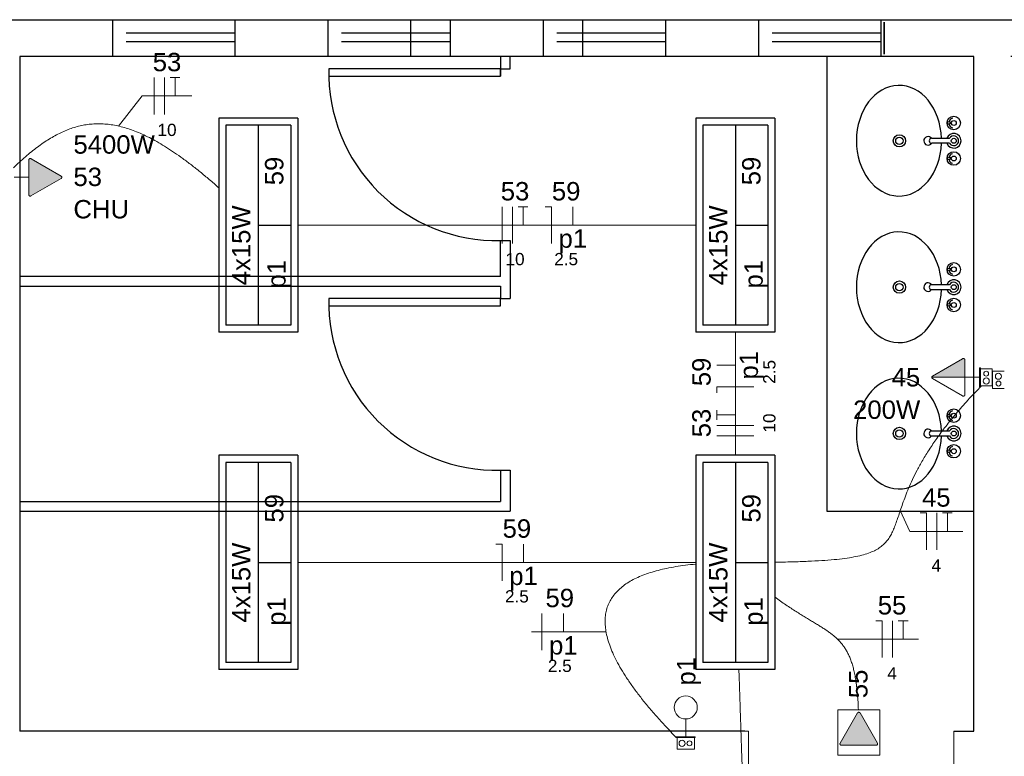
# Model space of a CAD drawing. Header units: millimetres. Extents: x -8 to 220, y -114 to 51.
# Tile 64 of 82: x 33.21 to 37.22, y 45.49 to 48.5. Entities that reach past the tile are written whole.
import ezdxf

# ---------------------------------------------------------------- set-up
doc = ezdxf.new("R2010")
doc.units = ezdxf.units.MM
doc.header["$MEASUREMENT"] = 0
doc.linetypes.add('HIDDEN', pattern=[0.9525, 0.635, -0.3175])
for name, color, linetype in [('1', 1, 'Continuous'), ('Arq-parede-alta', 5, 'Continuous'), ('ESQUADRIAS CORTE', 3, 'Continuous'), ('JANELA', 3, 'Continuous'), ('MOBILARIO', 8, 'Continuous'), ('P-SIMBOL', 5, 'Continuous'), ('PROJEÇÃO', 6, 'HIDDEN')]:
    doc.layers.add(name, color=color, linetype=linetype)
for name, color, linetype, lineweight in [('EL-Condutos', 4, 'Continuous', 5), ('EL-Fios (Fase 1)', 7, 'Continuous', 5), ('EL-Fios (Fase 2)', 7, 'Continuous', 5), ('EL-Fios (Fase 3)', 7, 'Continuous', 5), ('EL-Fios (Neutro)', 7, 'Continuous', 5), ('EL-Fios (Retorno)', 7, 'Continuous', 5), ('EL-Fios (Terra)', 7, 'Continuous', 5), ('EL-Interruptor', 5, 'Continuous', 5), ('EL-Textos fios', 7, 'Continuous', 5), ('EL-Tomadas', 4, 'Continuous', 5), ('IFC-Caixa de passagem-Contorno', 44, 'Continuous', 5), ('Nível 1', 7, 'Continuous', 5), ('Textos', 7, 'Continuous', 5)]:
    doc.layers.add(name, color=color, linetype=linetype, lineweight=lineweight)
doc.styles.add('Arial', font='arial.ttf')

msp = doc.modelspace()

# ---------------------------------------------------------------- hatches: boundary and pattern name
at = {"layer": 'EL-Tomadas', "linetype": 'Continuous'}
for points in [[(33.2559, 47.9304), (33.3785, 47.8596), (33.3798, 47.8586), (33.3801, 47.8582), (33.3807, 47.8574), (33.3813, 47.856), (33.3815, 47.8545), (33.3814, 47.8534), (33.3811, 47.852), (33.3806, 47.8511), (33.3799, 47.8502), (33.3795, 47.8499), (33.3789, 47.8494), (33.3784, 47.8491), (33.2558, 47.7783), (33.2539, 47.7776), (33.2524, 47.7775), (33.2506, 47.7779), (33.2493, 47.7787), (33.2481, 47.7798), (33.2472, 47.7814), (33.2469, 47.783), (33.2469, 47.9252), (33.247, 47.9264), (33.2474, 47.9277), (33.248, 47.9287), (33.2489, 47.9297), (33.2499, 47.9303), (33.2511, 47.9309), (33.2528, 47.9312), (33.2544, 47.931), (33.2557, 47.9305), (33.2559, 47.9304)], [(37.0627, 47.039), (36.9281, 47.039), (36.9282, 47.0402), (36.9287, 47.0417), (36.9295, 47.0428), (36.9304, 47.0437), (36.9312, 47.0443), (37.0549, 47.1155), (37.0563, 47.1158), (37.0577, 47.1158), (37.0591, 47.1153), (37.0602, 47.1147), (37.0616, 47.1134), (37.0625, 47.1117), (37.0627, 47.1105), (37.0627, 47.039)], [(36.6252, 45.6705), (36.5544, 45.5478), (36.5539, 45.5428), (36.5596, 45.5388), (36.7012, 45.5388), (36.7064, 45.5418), (36.7064, 45.5478), (36.6356, 45.6705), (36.6304, 45.6735)]]:
    msp.add_hatch(color=256, dxfattribs=at).paths.add_polyline_path(points)

# ---------------------------------------------------------------- linework, layer by layer
at = {"layer": '1', "color": 8}
msp.add_lwpolyline([(36.4998, 48.3468), (36.4998, 46.4934), (37.0998, 46.4934)], dxfattribs=at)
for centre in [(35.1548, 48.2817), (35.1548, 47.3451)]:
    msp.add_arc(centre, 0.6852, 178.7455, 271.2536, dxfattribs=at)
at = {"layer": 'Arq-parede-alta', "color": 8, "ltscale": 0.03}
for p, q in [((33.2098, 48.3469), (33.2098, 45.5969)), ((36.166, 45.5968), (33.2098, 45.5968))]:
    msp.add_line(p, q, dxfattribs=at)
for points in [[(32.81, 48.4968), (33.5878, 48.4969), (33.5878, 48.3469), (33.2098, 48.3469)], [(37.0998, 48.3469), (36.7218, 48.3469), (36.7218, 48.4969), (37.6278, 48.4969), (37.6278, 48.3469), (37.2498, 48.3469)], [(37.0185, 45.5968), (37.0998, 45.5968), (37.0998, 48.3469)]]:
    msp.add_lwpolyline(points, dxfattribs=at)
for points in [[(34.088, 48.497), (34.466, 48.497), (34.466, 48.347), (34.088, 48.347)], [(34.966, 48.497), (35.344, 48.497), (35.344, 48.347), (34.966, 48.347)], [(35.844, 48.497), (36.222, 48.497), (36.222, 48.347), (35.844, 48.347)]]:
    msp.add_lwpolyline(points, close=True, dxfattribs=at)
at = {"layer": 'EL-Condutos', "linetype": 'Continuous'}
for points in [[(33.1842, 47.8933), (33.209, 47.9165), (33.2335, 47.9383), (33.2578, 47.9586), (33.282, 47.9774), (33.3059, 47.9946), (33.3298, 48.0101), (33.3537, 48.0241), (33.3776, 48.0363), (33.4016, 48.0469), (33.4257, 48.0557), (33.45, 48.0627), (33.4745, 48.0679), (33.4994, 48.0712), (33.5246, 48.0727), (33.5502, 48.0722), (33.5763, 48.0698), (33.603, 48.0654), (33.6301, 48.059), (33.658, 48.0506), (33.6865, 48.04), (33.7157, 48.0273), (33.7458, 48.0125), (33.7766, 47.9955), (33.8084, 47.9762), (33.8412, 47.9547), (33.8749, 47.9309), (33.9098, 47.9047), (33.9457, 47.8762), (33.9828, 47.8453), (34.0212, 47.812)], [(34.3444, 47.6593), (34.4185, 47.6593), (34.4884, 47.6593), (34.5545, 47.6593), (34.6171, 47.6593), (34.6764, 47.6593), (34.7327, 47.6593), (34.7863, 47.6593), (34.8375, 47.6593), (34.8867, 47.6593), (34.9341, 47.6593), (34.98, 47.6593), (35.0248, 47.6593), (35.0686, 47.6593), (35.1118, 47.6593), (35.1548, 47.6593), (35.1977, 47.6593), (35.241, 47.6593), (35.2848, 47.6593), (35.3296, 47.6593), (35.3755, 47.6593), (35.4229, 47.6593), (35.472, 47.6593), (35.5233, 47.6593), (35.5769, 47.6593), (35.6332, 47.6593), (35.6925, 47.6593), (35.755, 47.6593), (35.8211, 47.6593), (35.8911, 47.6593), (35.9652, 47.6593)], [(36.1273, 47.223), (36.1273, 47.2043), (36.1273, 47.186), (36.1273, 47.168), (36.1273, 47.1505), (36.1273, 47.1332), (36.1273, 47.1163), (36.1273, 47.0995), (36.1273, 47.0831), (36.1273, 47.0668), (36.1273, 47.0507), (36.1273, 47.0348), (36.1273, 47.0189), (36.1273, 47.0032), (36.1273, 46.9875), (36.1273, 46.9718), (36.1273, 46.9561), (36.1273, 46.9404), (36.1273, 46.9247), (36.1273, 46.9089), (36.1273, 46.8929), (36.1273, 46.8768), (36.1273, 46.8605), (36.1273, 46.8441), (36.1273, 46.8274), (36.1273, 46.8104), (36.1273, 46.7931), (36.1273, 46.7756), (36.1273, 46.7576), (36.1273, 46.7393), (36.1273, 46.7206)], [(37.1305, 47.0045), (37.0755, 46.9462), (37.0271, 46.8911), (36.985, 46.8391), (36.9486, 46.7901), (36.9174, 46.744), (36.8908, 46.7007), (36.8683, 46.6602), (36.8494, 46.6223), (36.8336, 46.587), (36.8204, 46.5542), (36.8092, 46.5238), (36.7995, 46.4956), (36.7908, 46.4698), (36.7825, 46.446), (36.7742, 46.4243), (36.7654, 46.4045), (36.7554, 46.3867), (36.7438, 46.3706), (36.73, 46.3562), (36.7136, 46.3434), (36.6939, 46.3322), (36.6706, 46.3224), (36.643, 46.3139), (36.6107, 46.3067), (36.573, 46.3007), (36.5296, 46.2958), (36.4798, 46.2919), (36.4232, 46.2889), (36.3592, 46.2867), (36.2873, 46.2853)], [(35.9652, 46.2843), (35.8911, 46.2843), (35.8211, 46.2843), (35.755, 46.2843), (35.6925, 46.2843), (35.6332, 46.2843), (35.5769, 46.2843), (35.5233, 46.2843), (35.472, 46.2843), (35.4229, 46.2843), (35.3755, 46.2843), (35.3296, 46.2843), (35.2848, 46.2843), (35.241, 46.2843), (35.1977, 46.2843), (35.1548, 46.2843), (35.1118, 46.2843), (35.0686, 46.2843), (35.0248, 46.2843), (34.98, 46.2843), (34.9341, 46.2843), (34.8867, 46.2843), (34.8375, 46.2843), (34.7863, 46.2843), (34.7327, 46.2843), (34.6764, 46.2843), (34.6171, 46.2843), (34.5545, 46.2843), (34.4884, 46.2843), (34.4185, 46.2843), (34.3444, 46.2843)], [(35.8862, 45.5709), (35.8437, 45.6154), (35.8048, 45.6583), (35.7694, 45.6996), (35.7374, 45.7394), (35.7088, 45.7776), (35.6835, 45.8144), (35.6616, 45.8496), (35.6429, 45.8834), (35.6274, 45.9156), (35.6151, 45.9464), (35.6059, 45.9758), (35.5998, 46.0037), (35.5967, 46.0302), (35.5966, 46.0553), (35.5994, 46.079), (35.6052, 46.1014), (35.6138, 46.1223), (35.6252, 46.142), (35.6394, 46.1603), (35.6563, 46.1772), (35.6759, 46.1929), (35.6981, 46.2073), (35.7229, 46.2204), (35.7503, 46.2322), (35.7801, 46.2428), (35.8124, 46.2521), (35.8471, 46.2602), (35.8842, 46.2672), (35.9236, 46.2729), (35.9653, 46.2774)], [(36.6288, 45.6831), (36.6272, 45.7154), (36.625, 45.7453), (36.6223, 45.7729), (36.619, 45.7983), (36.6151, 45.8217), (36.6106, 45.8432), (36.6055, 45.8629), (36.5998, 45.8811), (36.5934, 45.8977), (36.5864, 45.913), (36.5787, 45.9271), (36.5703, 45.9401), (36.5612, 45.9522), (36.5514, 45.9634), (36.5409, 45.974), (36.5297, 45.984), (36.5177, 45.9936), (36.505, 46.003), (36.4915, 46.0122), (36.4772, 46.0214), (36.4621, 46.0308), (36.4463, 46.0404), (36.4296, 46.0504), (36.4121, 46.061), (36.3937, 46.0722), (36.3745, 46.0843), (36.3544, 46.0972), (36.3335, 46.1113), (36.3117, 46.1266), (36.2889, 46.1432)], [(36.1418, 45.8467), (36.1429, 45.8113), (36.1441, 45.7773), (36.1451, 45.7444), (36.1462, 45.7126), (36.1472, 45.6817), (36.1482, 45.6516), (36.1492, 45.6222), (36.1501, 45.5934), (36.1511, 45.565), (36.152, 45.5369), (36.1529, 45.509), (36.1539, 45.4813), (36.1548, 45.4534), (36.1557, 45.4254), (36.1566, 45.3972), (36.1576, 45.3685), (36.1585, 45.3393), (36.1595, 45.3094), (36.1605, 45.2788), (36.1616, 45.2473), (36.1627, 45.2148), (36.1638, 45.1812), (36.1649, 45.1463), (36.1661, 45.11), (36.1674, 45.0723), (36.1687, 45.0329), (36.17, 44.9918), (36.1715, 44.9489), (36.1729, 44.9039), (36.1745, 44.8569)]]:
    msp.add_spline(points, degree=3, dxfattribs=at)
at = {"layer": 'EL-Fios (Fase 1)'}
for p, q in [((36.9488, 46.3359), (36.9488, 46.4859)), ((35.3386, 45.926), (35.3386, 46.076)), ((36.7684, 45.8963), (36.7684, 46.0463))]:
    msp.add_line(p, q, dxfattribs=at)
at = {"layer": 'EL-Fios (Fase 2)'}
for p, q in [((33.7575, 48.1111), (33.7575, 48.2611)), ((35.1762, 47.5843), (35.1762, 47.7343)), ((36.2023, 46.7998), (36.0523, 46.7998))]:
    msp.add_line(p, q, dxfattribs=at)
at = {"layer": 'EL-Fios (Fase 3)'}
for p, q in [((33.8004, 48.1111), (33.8004, 48.2611)), ((35.2191, 47.5843), (35.2191, 47.7343)), ((36.2023, 46.8427), (36.0523, 46.8427))]:
    msp.add_line(p, q, dxfattribs=at)
at = {"layer": 'EL-Fios (Neutro)'}
for p, q in [((35.3521, 47.7343), (35.3771, 47.7343)), ((35.3771, 47.5843), (35.3771, 47.7343)), ((36.2023, 47.0007), (36.0523, 47.0007)), ((36.0523, 46.9757), (36.0523, 47.0007)), ((36.8809, 46.4859), (36.9059, 46.4859)), ((36.9059, 46.3359), (36.9059, 46.4859)), ((35.1512, 46.3593), (35.1762, 46.3593)), ((35.1762, 46.2093), (35.1762, 46.3593)), ((36.7005, 46.0463), (36.7255, 46.0463)), ((36.7255, 45.8963), (36.7255, 46.0463))]:
    msp.add_line(p, q, dxfattribs=at)
at = {"layer": 'EL-Fios (Retorno)'}
for p, q in [((35.4646, 47.6593), (35.4646, 47.7343)), ((36.1273, 47.0882), (36.0523, 47.0882)), ((35.2637, 46.2843), (35.2637, 46.3593)), ((35.4261, 46.001), (35.4261, 46.076))]:
    msp.add_line(p, q, dxfattribs=at)
at = {"layer": 'EL-Fios (Terra)'}
for points in [[(33.8432, 48.1861), (33.8432, 48.2611), (33.8232, 48.2611), (33.8632, 48.2611)], [(35.2619, 47.6593), (35.2619, 47.7343), (35.2419, 47.7343), (35.2819, 47.7343)], [(36.1273, 46.8855), (36.0523, 46.8855), (36.0523, 46.8655), (36.0523, 46.9055)], [(36.9916, 46.4109), (36.9916, 46.4859), (36.9716, 46.4859), (37.0116, 46.4859)], [(36.8112, 45.9713), (36.8112, 46.0463), (36.7912, 46.0463), (36.8312, 46.0463)]]:
    msp.add_lwpolyline(points, dxfattribs=at)
at = {"layer": 'EL-Interruptor'}
msp.add_line((35.925, 45.6461), (35.925, 45.5736), dxfattribs=at)
msp.add_circle((35.925, 45.693), 0.0469, dxfattribs=at)
at = {"layer": 'EL-Textos fios'}
for p, q in [((33.6132, 48.0632), (33.7092, 48.1861)), ((33.7092, 48.1861), (33.9115, 48.1861)), ((36.7996, 46.4958), (36.8381, 46.4109)), ((36.8381, 46.4109), (37.0545, 46.4109)), ((35.2957, 46.001), (35.5272, 46.001)), ((35.6002, 46.001), (35.5272, 46.001)), ((36.5437, 45.9713), (36.6577, 45.9713)), ((36.6577, 45.9713), (36.8741, 45.9713))]:
    msp.add_line(p, q, dxfattribs=at)
at = {"layer": 'EL-Tomadas'}
for p, q in [((33.2468, 47.7835), (33.2469, 47.9252)), ((33.2559, 47.9304), (33.3785, 47.8596)), ((33.2469, 47.8544), (33.1866, 47.8544)), ((33.3785, 47.8492), (33.2558, 47.7783)), ((36.9311, 47.0442), (37.0538, 47.115)), ((37.0628, 47.1098), (37.0627, 46.9682)), ((37.0627, 47.039), (36.9281, 47.039)), ((37.0537, 46.963), (36.9311, 47.0338)), ((37.0627, 47.039), (37.123, 47.039)), ((36.5544, 45.5478), (36.6252, 45.6705)), ((36.6356, 45.6705), (36.7064, 45.5478)), ((36.7012, 45.5388), (36.5596, 45.5388))]:
    msp.add_line(p, q, dxfattribs=at)
for points in [[(33.2559, 47.9304), (33.2553, 47.9307), (33.2546, 47.9309), (33.2539, 47.9311), (33.2532, 47.9311), (33.2526, 47.9311), (33.2519, 47.9311), (33.2512, 47.9309), (33.2505, 47.9307), (33.2499, 47.9304), (33.2493, 47.93), (33.2488, 47.9295), (33.2483, 47.929), (33.2479, 47.9285), (33.2475, 47.9279), (33.2473, 47.9272), (33.2471, 47.9265), (33.2469, 47.9259), (33.2469, 47.9252)], [(33.3785, 47.8492), (33.3791, 47.8495), (33.3796, 47.85), (33.3801, 47.8505), (33.3805, 47.8511), (33.3809, 47.8517), (33.3812, 47.8523), (33.3814, 47.853), (33.3815, 47.8537), (33.3815, 47.8544), (33.3815, 47.8551), (33.3814, 47.8557), (33.3812, 47.8564), (33.3809, 47.8571), (33.3805, 47.8577), (33.3801, 47.8582), (33.3796, 47.8587), (33.3791, 47.8592), (33.3785, 47.8596)], [(33.2468, 47.7835), (33.2469, 47.7828), (33.247, 47.7821), (33.2472, 47.7815), (33.2475, 47.7808), (33.2478, 47.7802), (33.2482, 47.7797), (33.2487, 47.7792), (33.2492, 47.7787), (33.2498, 47.7783), (33.2505, 47.778), (33.2511, 47.7778), (33.2518, 47.7776), (33.2525, 47.7775), (33.2532, 47.7775), (33.2539, 47.7776), (33.2546, 47.7778), (33.2552, 47.778), (33.2558, 47.7783)], [(37.0628, 47.1098), (37.0627, 47.1105), (37.0626, 47.1112), (37.0624, 47.1119), (37.0621, 47.1125), (37.0618, 47.1131), (37.0614, 47.1137), (37.0609, 47.1142), (37.0603, 47.1146), (37.0598, 47.115), (37.0591, 47.1153), (37.0585, 47.1156), (37.0578, 47.1157), (37.0571, 47.1158), (37.0564, 47.1158), (37.0557, 47.1157), (37.055, 47.1156), (37.0544, 47.1153), (37.0538, 47.115)], [(36.9311, 47.0442), (36.9305, 47.0438), (36.9299, 47.0434), (36.9295, 47.0429), (36.9291, 47.0423), (36.9287, 47.0417), (36.9284, 47.041), (36.9282, 47.0404), (36.9281, 47.0397), (36.9281, 47.039), (36.9281, 47.0383), (36.9282, 47.0376), (36.9284, 47.0369), (36.9287, 47.0363), (36.9291, 47.0357), (36.9295, 47.0351), (36.9299, 47.0346), (36.9305, 47.0342), (36.9311, 47.0338)], [(37.0537, 46.963), (37.0543, 46.9627), (37.055, 46.9625), (37.0556, 46.9623), (37.0563, 46.9622), (37.057, 46.9622), (37.0577, 46.9623), (37.0584, 46.9625), (37.0591, 46.9627), (37.0597, 46.963), (37.0603, 46.9634), (37.0608, 46.9638), (37.0613, 46.9643), (37.0617, 46.9649), (37.0621, 46.9655), (37.0623, 46.9661), (37.0625, 46.9668), (37.0626, 46.9675), (37.0627, 46.9682)], [(36.5444, 45.6835), (36.5444, 45.4988), (36.7164, 45.4988), (36.7164, 45.6835), (36.5444, 45.6835)], [(36.6356, 45.6705), (36.6352, 45.671), (36.6347, 45.6716), (36.6342, 45.6721), (36.6337, 45.6725), (36.6331, 45.6728), (36.6324, 45.6731), (36.6317, 45.6733), (36.6311, 45.6734), (36.6304, 45.6735), (36.6297, 45.6734), (36.629, 45.6733), (36.6283, 45.6731), (36.6277, 45.6728), (36.6271, 45.6725), (36.6265, 45.6721), (36.626, 45.6716), (36.6256, 45.671), (36.6252, 45.6705)], [(36.5544, 45.5478), (36.5541, 45.5472), (36.5538, 45.5466), (36.5537, 45.5459), (36.5536, 45.5452), (36.5536, 45.5445), (36.5537, 45.5438), (36.5538, 45.5431), (36.5541, 45.5425), (36.5544, 45.5418), (36.5548, 45.5413), (36.5552, 45.5407), (36.5557, 45.5402), (36.5563, 45.5398), (36.5569, 45.5395), (36.5575, 45.5392), (36.5582, 45.539), (36.5589, 45.5389), (36.5596, 45.5388)], [(36.7012, 45.5388), (36.7019, 45.5388), (36.7026, 45.5389), (36.7033, 45.5391), (36.7039, 45.5394), (36.7045, 45.5398), (36.7051, 45.5402), (36.7056, 45.5407), (36.706, 45.5412), (36.7064, 45.5418), (36.7067, 45.5424), (36.7069, 45.5431), (36.7071, 45.5437), (36.7072, 45.5444), (36.7072, 45.5451), (36.7071, 45.5458), (36.7069, 45.5465), (36.7067, 45.5471), (36.7064, 45.5478)]]:
    msp.add_lwpolyline(points, dxfattribs=at)
at = {"layer": 'ESQUADRIAS CORTE', "color": 8}
for p, q in [((33.588, 48.4971), (34.088, 48.4971)), ((34.466, 48.497), (34.966, 48.497)), ((35.344, 48.497), (35.844, 48.497)), ((36.222, 48.497), (36.722, 48.497)), ((34.088, 48.3471), (33.588, 48.3471)), ((34.966, 48.347), (34.466, 48.347)), ((35.844, 48.347), (35.344, 48.347)), ((36.722, 48.347), (36.222, 48.347)), ((35.1698, 47.5967), (35.2098, 47.5967)), ((35.2098, 47.5967), (35.2098, 47.3601)), ((35.1698, 47.4501), (33.2098, 47.4501)), ((33.2098, 47.4101), (35.1698, 47.4101)), ((35.1698, 47.4101), (35.1698, 47.3601)), ((35.1698, 46.6601), (35.1698, 46.5334)), ((35.1698, 46.6601), (35.2098, 46.6601)), ((35.2098, 46.6601), (35.2098, 46.4934)), ((33.2098, 46.5334), (35.1698, 46.5334)), ((33.2098, 46.4934), (35.2098, 46.4934))]:
    msp.add_line(p, q, dxfattribs=at)
msp.add_lwpolyline([(35.1698, 48.3468), (35.1698, 48.2667)], dxfattribs=at)
for points in [[(35.1698, 48.2967), (34.4698, 48.2967), (34.4698, 48.2667), (35.1698, 48.2667)], [(35.1698, 47.3601), (34.4698, 47.3601), (34.4698, 47.3301), (35.1698, 47.3301)]]:
    msp.add_lwpolyline(points, close=True, dxfattribs=at)
at = {"layer": 'IFC-Caixa de passagem-Contorno'}
for p, q in [((37.123, 47.078), (37.123, 47)), ((37.123, 47.078), (37.126, 47.078)), ((37.126, 47.078), (37.126, 47)), ((37.126, 47.074), (37.1735, 47.074)), ((37.1735, 47.074), (37.1735, 47.004)), ((37.1761, 46.9935), (37.1761, 47.0635)), ((37.2236, 47.0635), (37.1761, 47.0635)), ((37.126, 47.004), (37.1735, 47.004)), ((37.123, 47), (37.126, 47)), ((37.2236, 46.9935), (37.1761, 46.9935)), ((35.964, 45.5736), (35.886, 45.5736)), ((35.886, 45.5736), (35.886, 45.5706)), ((35.964, 45.5706), (35.886, 45.5706)), ((35.89, 45.5706), (35.89, 45.5231)), ((35.96, 45.5706), (35.96, 45.5231)), ((35.964, 45.5736), (35.964, 45.5706)), ((35.96, 45.5231), (35.89, 45.5231))]:
    msp.add_line(p, q, dxfattribs=at)
for centre, radius in [((37.1498, 47.054), 0.00995), ((37.1998, 47.0435), 0.0125), ((37.1498, 47.024), 0.0125), ((37.1998, 47.0135), 0.00995), ((35.91, 45.5468), 0.0125), ((35.94, 45.5468), 0.00995)]:
    msp.add_circle(centre, radius, dxfattribs=at)
at = {"layer": 'JANELA', "color": 8}
for p, q in [((35.2098, 48.2967), (35.2098, 48.3468)), ((35.1698, 48.2967), (35.2098, 48.2967)), ((35.1698, 47.4501), (35.1698, 47.5967)), ((35.1698, 47.3601), (35.2098, 47.3601))]:
    msp.add_line(p, q, dxfattribs=at)
msp.add_lwpolyline([(36.7338, 48.4869), (36.7338, 48.4869), (36.7338, 48.3569), (36.7338, 48.3569)], close=True, dxfattribs=at)
at = {"layer": 'MOBILARIO', "color": 1, "linetype": 'Continuous'}
for p, q in [((37.008, 48.0785), (37.0025, 48.0785)), ((37.008, 48.0785), (37.0025, 48.0785)), ((37.0079, 48.0735), (37.0025, 48.0735)), ((37.0079, 48.0735), (37.0025, 48.0735)), ((36.9275, 48.0135), (37.0003, 48.0135)), ((36.9275, 48.0135), (37.0003, 48.0135)), ((37.0003, 47.9935), (36.9275, 47.9935)), ((37.0003, 47.9935), (36.9275, 47.9935)), ((37.008, 47.9335), (37.0025, 47.9335)), ((37.008, 47.9335), (37.0025, 47.9335)), ((37.0079, 47.9285), (37.0025, 47.9285)), ((37.0079, 47.9285), (37.0025, 47.9285)), ((37.0079, 47.4816), (37.0025, 47.4816)), ((37.0079, 47.4816), (37.0025, 47.4816)), ((37.008, 47.4766), (37.0025, 47.4766)), ((37.008, 47.4766), (37.0025, 47.4766)), ((37.0003, 47.4166), (36.9275, 47.4166)), ((37.0003, 47.4166), (36.9275, 47.4166)), ((36.9275, 47.3966), (37.0003, 47.3966)), ((36.9275, 47.3966), (37.0003, 47.3966)), ((37.0079, 47.3366), (37.0025, 47.3366)), ((37.0079, 47.3366), (37.0025, 47.3366)), ((37.008, 47.3316), (37.0025, 47.3316)), ((37.008, 47.3316), (37.0025, 47.3316)), ((37.0079, 46.8851), (37.0025, 46.8851)), ((37.0079, 46.8851), (37.0025, 46.8851)), ((37.008, 46.8801), (37.0025, 46.8801)), ((37.008, 46.8801), (37.0025, 46.8801)), ((37.0003, 46.8201), (36.9275, 46.8201)), ((37.0003, 46.8201), (36.9275, 46.8201)), ((36.9275, 46.8001), (37.0003, 46.8001)), ((36.9275, 46.8001), (37.0003, 46.8001)), ((37.0079, 46.7401), (37.0025, 46.7401)), ((37.0079, 46.7401), (37.0025, 46.7401)), ((37.008, 46.7351), (37.0025, 46.7351)), ((37.008, 46.7351), (37.0025, 46.7351))]:
    msp.add_line(p, q, dxfattribs=at)
for centre, radius in [((37.0175, 48.076), 0.0275), ((37.0175, 48.076), 0.0275), ((37.0175, 48.076), 0.01), ((37.0175, 48.076), 0.01), ((36.9975, 48.076), 0.00559), ((36.9975, 48.076), 0.00559), ((36.7958, 48.0033), 0.025), ((36.7958, 48.0033), 0.015), ((37.0175, 48.0035), 0.01), ((37.0175, 48.0035), 0.01), ((37.0175, 47.931), 0.0275), ((37.0175, 47.931), 0.0275), ((36.9975, 47.931), 0.00559), ((36.9975, 47.931), 0.00559), ((37.0175, 47.931), 0.01), ((37.0175, 47.931), 0.01), ((37.0175, 47.4791), 0.0275), ((37.0175, 47.4791), 0.0275), ((36.9975, 47.4791), 0.00559), ((36.9975, 47.4791), 0.00559), ((37.0175, 47.4791), 0.01), ((37.0175, 47.4791), 0.01), ((36.7958, 47.4068), 0.025), ((36.7958, 47.4068), 0.015), ((37.0175, 47.4066), 0.01), ((37.0175, 47.4066), 0.01), ((37.0175, 47.3341), 0.0275), ((37.0175, 47.3341), 0.0275), ((36.9975, 47.3341), 0.00559), ((36.9975, 47.3341), 0.00559), ((37.0175, 47.3341), 0.01), ((37.0175, 47.3341), 0.01), ((37.0175, 46.8826), 0.0275), ((37.0175, 46.8826), 0.0275), ((36.9975, 46.8826), 0.00559), ((36.9975, 46.8826), 0.00559), ((37.0175, 46.8826), 0.01), ((37.0175, 46.8826), 0.01), ((36.7958, 46.8102), 0.025), ((36.7958, 46.8102), 0.015), ((37.0175, 46.8101), 0.01), ((37.0175, 46.8101), 0.01), ((37.0175, 46.7376), 0.0275), ((37.0175, 46.7376), 0.0275), ((36.9975, 46.7376), 0.00559), ((36.9975, 46.7376), 0.00559), ((37.0175, 46.7376), 0.01), ((37.0175, 46.7376), 0.01)]:
    msp.add_circle(centre, radius, dxfattribs=at)
for centre, radius, start, end in [((37.0175, 48.076), 0.02, 105.7907, 164.7593), ((37.0175, 48.076), 0.02, 105.7907, 164.7593), ((37.0175, 48.076), 0.02, 195.9211, 253.5587), ((37.0175, 48.076), 0.02, 195.9211, 253.5587), ((36.9129, 48.0032), 0.0175, 35.7967, 326.1346), ((36.9129, 48.0032), 0.0175, 35.7967, 326.1346), ((36.9275, 48.0035), 0.01, 90, 270), ((36.9275, 48.0035), 0.01, 90, 270), ((37.0175, 48.0035), 0.03, 199.6397, 160.3486), ((37.0175, 48.0035), 0.03, 199.6397, 160.3486), ((37.0175, 48.0035), 0.02, 210.2446, 149.6569), ((37.0175, 48.0035), 0.02, 210.2446, 149.6569), ((37.0175, 47.931), 0.02, 105.9116, 163.88), ((37.0175, 47.931), 0.02, 105.9116, 163.88), ((37.0175, 47.931), 0.02, 196.0953, 253.7658), ((37.0175, 47.931), 0.02, 196.0953, 253.7658), ((37.0175, 47.4791), 0.02, 106.2342, 163.9047), ((37.0175, 47.4791), 0.02, 106.2342, 163.9047), ((37.0175, 47.4791), 0.02, 196.12, 254.0884), ((37.0175, 47.4791), 0.02, 196.12, 254.0884), ((36.9129, 47.4068), 0.0175, 33.8654, 324.2033), ((36.9129, 47.4068), 0.0175, 33.8654, 324.2033), ((36.9275, 47.4066), 0.01, 90, 270), ((36.9275, 47.4066), 0.01, 90, 270), ((37.0175, 47.4066), 0.03, 199.6514, 160.3603), ((37.0175, 47.4066), 0.03, 199.6514, 160.3603), ((37.0175, 47.4066), 0.02, 210.3431, 149.7554), ((37.0175, 47.4066), 0.02, 210.3431, 149.7554), ((37.0175, 47.3341), 0.02, 195.2407, 254.2093), ((37.0175, 47.3341), 0.02, 195.2407, 254.2093), ((37.0175, 47.3341), 0.02, 106.4413, 164.0789), ((37.0175, 47.3341), 0.02, 106.4413, 164.0789), ((37.0175, 46.8826), 0.02, 106.2342, 163.9047), ((37.0175, 46.8826), 0.02, 106.2342, 163.9047), ((37.0175, 46.8826), 0.02, 196.12, 254.0884), ((37.0175, 46.8826), 0.02, 196.12, 254.0884), ((36.9129, 46.8103), 0.0175, 33.8654, 324.2033), ((36.9129, 46.8103), 0.0175, 33.8654, 324.2033), ((36.9275, 46.8101), 0.01, 90, 270), ((36.9275, 46.8101), 0.01, 90, 270), ((37.0175, 46.8101), 0.03, 199.6514, 160.3603), ((37.0175, 46.8101), 0.03, 199.6514, 160.3603), ((37.0175, 46.8101), 0.02, 210.3431, 149.7554), ((37.0175, 46.8101), 0.02, 210.3431, 149.7554), ((37.0175, 46.7376), 0.02, 195.2407, 254.2093), ((37.0175, 46.7376), 0.02, 195.2407, 254.2093), ((37.0175, 46.7376), 0.02, 106.4413, 164.0789), ((37.0175, 46.7376), 0.02, 106.4413, 164.0789)]:
    msp.add_arc(centre, radius, start, end, dxfattribs=at)
at = {"layer": 'MOBILARIO', "linetype": 'Continuous'}
for centre, major_axis, start_param, end_param in [((36.7942, 48.0037), (0, 0.2257), 4.755602, 10.950133), ((36.7942, 47.4063), (0, -0.2257), 1.616237, 7.810769), ((36.7942, 46.8098), (0, -0.2257), 1.616237, 7.810769)]:
    msp.add_ellipse(centre, major_axis=major_axis, ratio=0.76869, start_param=start_param, end_param=end_param, dxfattribs=at)
at = {"layer": 'Nível 1', "color": 8}
for p, q in [((36.166, 45.5968), (36.181, 45.5968)), ((36.181, 45.5934), (36.181, 45.5968)), ((36.181, 45.4468), (36.181, 45.5934)), ((37.0185, 45.5968), (37.0185, 45.4465))]:
    msp.add_line(p, q, dxfattribs=at)
at = {"layer": 'P-SIMBOL'}
for p, q in [((34.3435, 48.0961), (34.021, 48.0961)), ((34.021, 48.0961), (34.021, 47.2226)), ((34.3435, 48.0961), (34.3435, 47.2226)), ((36.2885, 48.0961), (35.966, 48.0961)), ((35.966, 48.0961), (35.966, 47.2226)), ((36.2885, 48.0961), (36.2885, 47.2226)), ((34.3148, 48.0674), (34.0498, 48.0674)), ((34.0498, 48.0674), (34.0498, 47.2513)), ((34.1823, 48.0674), (34.1823, 47.2513)), ((34.3148, 48.0674), (34.3148, 47.2513)), ((36.2598, 48.0674), (35.9948, 48.0674)), ((35.9948, 48.0674), (35.9948, 47.2513)), ((36.1273, 48.0674), (36.1273, 47.2513)), ((36.2598, 48.0674), (36.2598, 47.2513)), ((34.1823, 47.6593), (34.3148, 47.6593)), ((36.1273, 47.6593), (36.2598, 47.6593)), ((34.3148, 47.2513), (34.0498, 47.2513)), ((36.2598, 47.2513), (35.9948, 47.2513)), ((34.3435, 47.2226), (34.021, 47.2226)), ((36.2885, 47.2226), (35.966, 47.2226)), ((34.3435, 46.7211), (34.021, 46.7211)), ((34.021, 46.7211), (34.021, 45.8475)), ((34.3435, 46.7211), (34.3435, 45.8475)), ((36.2885, 46.7211), (35.966, 46.7211)), ((35.966, 46.7211), (35.966, 45.8475)), ((36.2885, 46.7211), (36.2885, 45.8475)), ((34.3148, 46.6923), (34.0498, 46.6923)), ((34.0498, 46.6923), (34.0498, 45.8763)), ((34.1823, 46.6923), (34.1823, 45.8763)), ((34.3148, 46.6923), (34.3148, 45.8763)), ((36.2598, 46.6923), (35.9948, 46.6923)), ((35.9948, 46.6923), (35.9948, 45.8763)), ((36.1273, 46.6923), (36.1273, 45.8763)), ((36.2598, 46.6923), (36.2598, 45.8763)), ((34.1823, 46.2843), (34.3148, 46.2843)), ((36.1273, 46.2843), (36.2598, 46.2843)), ((34.3435, 45.8475), (34.021, 45.8475)), ((34.3148, 45.8763), (34.0498, 45.8763)), ((36.2885, 45.8475), (35.966, 45.8475)), ((36.2598, 45.8763), (35.9948, 45.8763))]:
    msp.add_line(p, q, dxfattribs=at)
at = {"layer": 'PROJEÇÃO', "color": 8, "ltscale": 0.7}
for p, q in [((34.8048, 48.347), (34.8048, 48.497)), ((35.5048, 48.347), (35.5048, 48.497)), ((34.088, 48.4421), (33.588, 48.4421)), ((34.088, 48.4071), (33.588, 48.4071)), ((34.966, 48.442), (34.466, 48.442)), ((34.966, 48.407), (34.466, 48.407)), ((35.844, 48.442), (35.344, 48.442)), ((35.844, 48.407), (35.344, 48.407)), ((36.722, 48.442), (36.222, 48.442)), ((36.722, 48.407), (36.222, 48.407))]:
    msp.add_line(p, q, dxfattribs=at)

# ---------------------------------------------------------------- texts
at = {"layer": 'EL-Textos fios', "attachment_point": 8, "line_spacing_factor": 0.6, "style": 'Arial'}
for s, insert, char_height, width in [('53', (33.8104, 48.2858), 0.075, 0.233003), ('10', (33.8104, 48.0221), 0.05, 0.155335), ('53', (35.2291, 47.7591), 0.075, 0.233003), ('59', (35.4375, 47.7591), 0.075, 0.233003), ('p1', (35.4646, 47.5446), 0.075, 0.233003), ('10', (35.2291, 47.4953), 0.05, 0.155335), ('2.5', (35.4375, 47.4953), 0.05, 0.194131), ('45', (36.9463, 46.5107), 0.075, 0.233003), ('59', (35.2366, 46.384), 0.075, 0.233003), ('4', (36.9463, 46.2469), 0.05, 0.077668), ('p1', (35.2637, 46.1695), 0.075, 0.233003), ('59', (35.4115, 46.1008), 0.075, 0.233003), ('2.5', (35.2366, 46.1203), 0.05, 0.194131), ('55', (36.7659, 46.0711), 0.075, 0.233003), ('p1', (35.4261, 45.8863), 0.075, 0.233003), ('2.5', (35.4115, 45.837), 0.05, 0.194131), ('4', (36.7659, 45.8073), 0.05, 0.077668)]:
    msp.add_mtext(s, dxfattribs=dict(at, insert=insert, char_height=char_height, width=width))
at = {"layer": 'EL-Textos fios', "attachment_point": 8, "rotation": 90.0002, "line_spacing_factor": 0.6, "style": 'Arial'}
for s, insert, char_height, width in [('p1', (36.242, 47.0882), 0.075, 0.233003), ('59', (36.0275, 47.0611), 0.075, 0.233003), ('2.5', (36.2913, 47.0611), 0.05, 0.194131), ('53', (36.0275, 46.8527), 0.075, 0.233003), ('10', (36.2913, 46.8527), 0.05, 0.155335)]:
    msp.add_mtext(s, dxfattribs=dict(at, insert=insert, char_height=char_height, width=width))
at = {"layer": 'Textos', "char_height": 0.075, "line_spacing_factor": 0.6, "style": 'Arial'}
for s, insert, width, attachment_point in [('5400W', (33.4288, 47.9498), 0.663796, 7), ('53', (33.4288, 47.8178), 0.233003, 7), ('CHU', (33.4288, 47.6858), 0.454116, 7), ('45', (36.8808, 47.0006), 0.233003, 9), ('200W', (36.8808, 46.8686), 0.547294, 9)]:
    msp.add_mtext(s, dxfattribs=dict(at, insert=insert, width=width, attachment_point=attachment_point))
at = {"layer": 'Textos', "char_height": 0.075, "rotation": 90.0002, "line_spacing_factor": 0.6, "style": 'Arial'}
for s, insert, width, attachment_point in [('59', (34.2858, 47.9384), 0.233003, 9), ('59', (36.2308, 47.9384), 0.233003, 9), ('4x15W', (34.1512, 47.7401), 0.652134, 9), ('4x15W', (36.0962, 47.7401), 0.652134, 9), ('p1', (34.3164, 47.5176), 0.233003, 9), ('p1', (36.2614, 47.5176), 0.233003, 9), ('59', (34.2858, 46.5633), 0.233003, 9), ('59', (36.2308, 46.5633), 0.233003, 9), ('4x15W', (34.1512, 46.3651), 0.652134, 9), ('4x15W', (36.0962, 46.3651), 0.652134, 9), ('p1', (34.3164, 46.1425), 0.233003, 9), ('p1', (36.2614, 46.1425), 0.233003, 9), ('p1', (35.9868, 45.7824), 0.233003, 7), ('55', (36.667, 45.7307), 0.233003, 7)]:
    msp.add_mtext(s, dxfattribs=dict(at, insert=insert, width=width, attachment_point=attachment_point))

doc.saveas('drawing.dxf')
